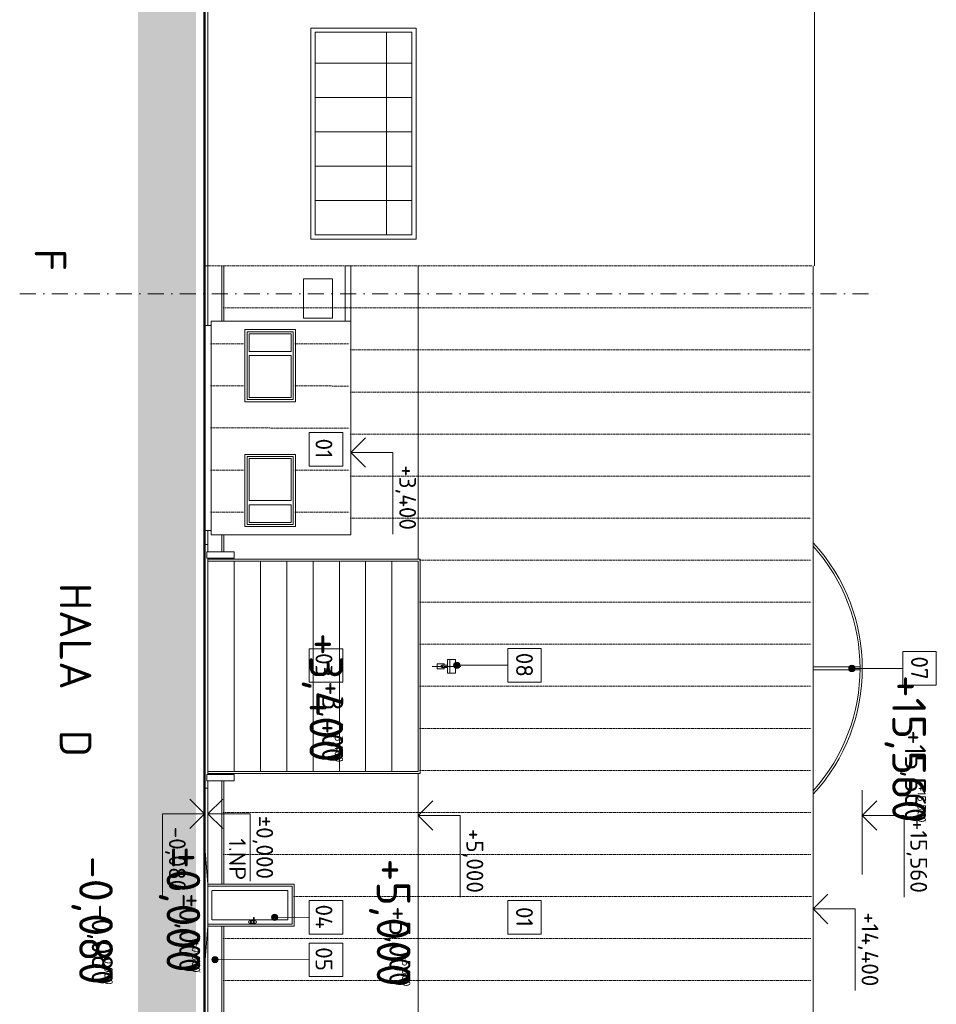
# Model space of a CAD drawing. Header units: millimetres. Extents: x -725694 to 4766210, y -2984614 to 2187451.
# Tile 29 of 256: x -29905 to -8097, y 64302 to 87720. Entities that reach past the tile are written whole.
import ezdxf
from ezdxf.enums import TextEntityAlignment as Align

# ---------------------------------------------------------------- set-up
doc = ezdxf.new("R2010")
doc.units = ezdxf.units.MM
for name, pattern in [('CENTERX2', [101.6, 63.5, -12.7, 12.7, -12.7]), ('DASHDOT', [25.4, 12.7, -6.35, 0, -6.35]), ('DIVIDE', [31.75, 12.7, -6.35, 0, -6.35, 0, -6.35]), ('DOT', [6.35, 0, -6.35])]:
    doc.linetypes.add(name, pattern=pattern)
for name, color, linetype in [('0 @ 1', 7, 'Continuous'), ('0 @ 10', 7, 'Continuous'), ('0 @ 100', 7, 'Continuous'), ('0 @ 200', 7, 'Continuous'), ('0 @ 250 (1)', 7, 'Continuous'), ('0 @ 250 (2)', 7, 'Continuous'), ('0 @ 400', 7, 'Continuous')]:
    doc.layers.add(name, color=color, linetype=linetype)
for name, color, linetype, lineweight in [('A99_N_kce-pohl', 7, 'Continuous', 9), ('A99_N_koty-200-vysk', 7, 'Continuous', 9), ('A99_N_leg-text', 7, 'Continuous', 9), ('A99_N_osy', 7, 'CENTERX2', 9), ('A99_N_sraf', 7, 'Continuous', 0), ('A99_N_sraf @ 200', 7, 'Continuous', 0), ('A99_N_txt-popis-200', 7, 'Continuous', 5), ('A99_S_kce-pohl', 7, 'Continuous', 5), ('PBS - odstupy', 1, 'DIVIDE', 30)]:
    doc.layers.add(name, color=color, linetype=linetype, lineweight=lineweight)
doc.styles.add('A99_kota', font='isocpeur.ttf', dxfattribs={"height": 2})
doc.styles.add('ad_popis 100', font='isocpeur.ttf', dxfattribs={"height": 200})
doc.styles.add('ISOCPEUR_2', font='isocpeur.ttf', dxfattribs={"height": 2})

# ---------------------------------------------------------------- blocks, each defined once
blk = doc.blocks.new('*U113')
at = {"color": 0, "linetype": 'ByBlock', "lineweight": -2}
blk.add_line((-3, 0), (7, 0), dxfattribs=at)
for points in [[(0, 0), (0, 5), (0, 5), (9.7, 5)], [(-1.75, 1.75), (0, 0), (1.75, 1.75)]]:
    blk.add_lwpolyline(points, dxfattribs=at)
at = {"color": 0, "linetype": 'ByBlock', "lineweight": -2, "style": 'A99_kota'}
for tag, p in [('VYSKA', (9.2, 7.75)), ('POPIS', (9.2, 4.5))]:
    blk.add_attdef(tag, text='', height=2, dxfattribs=at).set_placement(p, align=Align.TOP_RIGHT)
blk = doc.blocks.new('*U6408')
at = {"layer": 'A99_N_koty-200-vysk', "lineweight": 5}
ref = blk.add_blockref('*U113', (-11025, 66570), dxfattribs=dict(at, xscale=200, yscale=200, zscale=200, rotation=270))
ref.add_attrib('VYSKA', '+14,400', dxfattribs={"layer": '0 @ 200', "color": 0, "linetype": 'ByBlock', "lineweight": -2, "height": 400, "rotation": 270, "style": 'A99_kota'}).set_placement((-9475, 64730), align=Align.TOP_RIGHT)
ref = blk.add_blockref('*U113', (-11025, 66570), dxfattribs=dict(at, xscale=200, yscale=200, zscale=200, rotation=270))
ref.add_attrib('VYSKA', '+14,400', dxfattribs={"layer": '0 @ 100', "color": 0, "linetype": 'ByBlock', "lineweight": -2, "height": 200, "rotation": 270, "style": 'A99_kota'}).set_placement((-9520, 49545), align=Align.TOP_RIGHT)
ref = blk.add_blockref('*U113', (-11025, 66570), dxfattribs=dict(at, xscale=200, yscale=200, zscale=200, rotation=270))
ref.add_attrib('VYSKA', '+14,400', dxfattribs={"layer": '0 @ 1', "color": 0, "linetype": 'ByBlock', "lineweight": -2, "height": 2, "rotation": 270, "style": 'A99_kota'}).set_placement((-9520, 49545), align=Align.TOP_RIGHT)
ref = blk.add_blockref('*U113', (-11025, 66570), dxfattribs=dict(at, xscale=200, yscale=200, zscale=200, rotation=270))
ref.add_attrib('VYSKA', '+14,400', dxfattribs={"layer": '0 @ 400', "color": 0, "linetype": 'ByBlock', "lineweight": -2, "height": 800, "rotation": 270, "style": 'A99_kota'}).set_placement((-9520, 49545), align=Align.TOP_RIGHT)
ref = blk.add_blockref('*U113', (-11025, 66570), dxfattribs=dict(at, xscale=200, yscale=200, zscale=200, rotation=270))
ref.add_attrib('VYSKA', '+14,400', dxfattribs={"layer": '0 @ 10', "color": 0, "linetype": 'ByBlock', "lineweight": -2, "height": 20, "rotation": 270, "style": 'A99_kota'}).set_placement((-9520, 49545), align=Align.TOP_RIGHT)
ref = blk.add_blockref('*U113', (-11025, 66570), dxfattribs=dict(at, xscale=200, yscale=200, zscale=200, rotation=270))
ref.add_attrib('VYSKA', '+14,400', dxfattribs={"layer": '0 @ 250 (1)', "color": 0, "linetype": 'ByBlock', "lineweight": -2, "height": 500, "rotation": 270, "style": 'A99_kota'}).set_placement((-9520, 49545), align=Align.TOP_RIGHT)
ref = blk.add_blockref('*U113', (-11025, 66570), dxfattribs=dict(at, xscale=200, yscale=200, zscale=200, rotation=270))
ref.add_attrib('VYSKA', '+14,400', dxfattribs={"layer": '0 @ 250 (2)', "color": 0, "linetype": 'ByBlock', "lineweight": -2, "height": 500, "rotation": 270, "style": 'A99_kota'}).set_placement((-9520, 49545), align=Align.TOP_RIGHT)
blk = doc.blocks.new('*U165')
at = {"color": 0, "linetype": 'ByBlock', "lineweight": -2}
blk.add_line((-3, 0), (7, 0), dxfattribs=at)
for points in [[(0, 0), (0, 5), (0, 5), (8.02, 5)], [(-1.75, 1.75), (0, 0), (1.75, 1.75)]]:
    blk.add_lwpolyline(points, dxfattribs=at)
at = {"color": 0, "linetype": 'ByBlock', "lineweight": -2, "style": 'A99_kota'}
for tag, p in [('VYSKA', (7.75, 7.75)), ('POPIS', (7.52, 4.5))]:
    blk.add_attdef(tag, text='', height=2, dxfattribs=at).set_placement(p, align=Align.TOP_RIGHT)
blk = doc.blocks.new('*U6409')
at = {"layer": 'A99_N_koty-200-vysk', "lineweight": 5}
ref = blk.add_blockref('*U165', (-25425, 68832), dxfattribs=dict(at, xscale=200, yscale=200, zscale=200, rotation=270))
ref.add_attrib('VYSKA', '±0,000', dxfattribs={"layer": '0 @ 400', "color": 0, "linetype": 'ByBlock', "lineweight": -2, "height": 800, "rotation": 270, "style": 'A99_kota'}).set_placement((-25610, 65057), align=Align.TOP_RIGHT)
ref.add_attrib('POPIS_001', '1.NP', (-24925, 68247), dxfattribs={"layer": '0', "color": 0, "linetype": 'ByBlock', "lineweight": -2, "height": 400, "rotation": 270, "style": 'A99_kota'})
ref = blk.add_blockref('*U165', (-25425, 68832), dxfattribs=dict(at, xscale=200, yscale=200, zscale=200, rotation=270))
ref.add_attrib('VYSKA', '±0,000', dxfattribs={"layer": '0 @ 250 (1)', "color": 0, "linetype": 'ByBlock', "lineweight": -2, "height": 500, "rotation": 270, "style": 'A99_kota'}).set_placement((-25610, 65057), align=Align.TOP_RIGHT)
ref.add_attrib('POPIS_001', '1.NP', (-24925, 68247), dxfattribs={"layer": '0', "color": 0, "linetype": 'ByBlock', "lineweight": -2, "height": 400, "rotation": 270, "style": 'A99_kota'})
ref = blk.add_blockref('*U165', (-25425, 68832), dxfattribs=dict(at, xscale=200, yscale=200, zscale=200, rotation=270))
ref.add_attrib('VYSKA', '±0,000', dxfattribs={"layer": '0 @ 250 (2)', "color": 0, "linetype": 'ByBlock', "lineweight": -2, "height": 500, "rotation": 270, "style": 'A99_kota'}).set_placement((-25610, 65057), align=Align.TOP_RIGHT)
ref.add_attrib('POPIS_001', '1.NP', (-24925, 68247), dxfattribs={"layer": '0', "color": 0, "linetype": 'ByBlock', "lineweight": -2, "height": 400, "rotation": 270, "style": 'A99_kota'})
ref = blk.add_blockref('*U165', (-25425, 68832), dxfattribs=dict(at, xscale=200, yscale=200, zscale=200, rotation=270))
ref.add_attrib('VYSKA', '±0,000', dxfattribs={"layer": '0 @ 100', "color": 0, "linetype": 'ByBlock', "lineweight": -2, "height": 200, "rotation": 270, "style": 'A99_kota'}).set_placement((-25610, 65057), align=Align.TOP_RIGHT)
ref.add_attrib('POPIS_001', '1.NP', (-24925, 68247), dxfattribs={"layer": '0', "color": 0, "linetype": 'ByBlock', "lineweight": -2, "height": 400, "rotation": 270, "style": 'A99_kota'})
ref = blk.add_blockref('*U165', (-25425, 68832), dxfattribs=dict(at, xscale=200, yscale=200, zscale=200, rotation=270))
ref.add_attrib('VYSKA', '±0,000', dxfattribs={"layer": '0 @ 10', "color": 0, "linetype": 'ByBlock', "lineweight": -2, "height": 20, "rotation": 270, "style": 'A99_kota'}).set_placement((-25610, 65057), align=Align.TOP_RIGHT)
ref.add_attrib('POPIS_001', '1.NP', (-24925, 68247), dxfattribs={"layer": '0', "color": 0, "linetype": 'ByBlock', "lineweight": -2, "height": 400, "rotation": 270, "style": 'A99_kota'})
ref = blk.add_blockref('*U165', (-25425, 68832), dxfattribs=dict(at, xscale=200, yscale=200, zscale=200, rotation=270))
ref.add_attrib('VYSKA', '±0,000', dxfattribs={"layer": '0 @ 1', "color": 0, "linetype": 'ByBlock', "lineweight": -2, "height": 2, "rotation": 270, "style": 'A99_kota'}).set_placement((-25610, 65057), align=Align.TOP_RIGHT)
ref.add_attrib('POPIS_001', '1.NP', (-24925, 68247), dxfattribs={"layer": '0', "color": 0, "linetype": 'ByBlock', "lineweight": -2, "height": 400, "rotation": 270, "style": 'A99_kota'})
ref = blk.add_blockref('*U165', (-25425, 68832), dxfattribs=dict(at, xscale=200, yscale=200, zscale=200, rotation=270))
ref.add_attrib('VYSKA', '±0,000', dxfattribs={"layer": '0 @ 200', "color": 0, "linetype": 'ByBlock', "lineweight": -2, "height": 400, "rotation": 270, "style": 'A99_kota'}).set_placement((-23875, 67282), align=Align.TOP_RIGHT)
ref.add_attrib('POPIS_001', '1.NP', (-24925, 68247), dxfattribs={"layer": '0', "color": 0, "linetype": 'ByBlock', "lineweight": -2, "height": 400, "rotation": 270, "style": 'A99_kota'})
blk = doc.blocks.new('*U6412')
at = {"layer": 'A99_N_koty-200-vysk', "lineweight": 5}
ref = blk.add_blockref('*U113', (-20425, 68792), dxfattribs=dict(at, xscale=200, yscale=200, zscale=200, rotation=270))
ref.add_attrib('VYSKA', '+5,000', dxfattribs={"layer": '0 @ 400', "color": 0, "linetype": 'ByBlock', "lineweight": -2, "height": 800, "rotation": 270, "style": 'A99_kota'}).set_placement((-20610, 64727), align=Align.TOP_RIGHT)
ref = blk.add_blockref('*U113', (-20425, 68792), dxfattribs=dict(at, xscale=200, yscale=200, zscale=200, rotation=270))
ref.add_attrib('VYSKA', '+5,000', dxfattribs={"layer": '0 @ 250 (1)', "color": 0, "linetype": 'ByBlock', "lineweight": -2, "height": 500, "rotation": 270, "style": 'A99_kota'}).set_placement((-20610, 64727), align=Align.TOP_RIGHT)
ref = blk.add_blockref('*U113', (-20425, 68792), dxfattribs=dict(at, xscale=200, yscale=200, zscale=200, rotation=270))
ref.add_attrib('VYSKA', '+5,000', dxfattribs={"layer": '0 @ 250 (2)', "color": 0, "linetype": 'ByBlock', "lineweight": -2, "height": 500, "rotation": 270, "style": 'A99_kota'}).set_placement((-20610, 64727), align=Align.TOP_RIGHT)
ref = blk.add_blockref('*U113', (-20425, 68792), dxfattribs=dict(at, xscale=200, yscale=200, zscale=200, rotation=270))
ref.add_attrib('VYSKA', '+5,000', dxfattribs={"layer": '0 @ 100', "color": 0, "linetype": 'ByBlock', "lineweight": -2, "height": 200, "rotation": 270, "style": 'A99_kota'}).set_placement((-20610, 64727), align=Align.TOP_RIGHT)
ref = blk.add_blockref('*U113', (-20425, 68792), dxfattribs=dict(at, xscale=200, yscale=200, zscale=200, rotation=270))
ref.add_attrib('VYSKA', '+5,000', dxfattribs={"layer": '0 @ 10', "color": 0, "linetype": 'ByBlock', "lineweight": -2, "height": 20, "rotation": 270, "style": 'A99_kota'}).set_placement((-20610, 64727), align=Align.TOP_RIGHT)
ref = blk.add_blockref('*U113', (-20425, 68792), dxfattribs=dict(at, xscale=200, yscale=200, zscale=200, rotation=270))
ref.add_attrib('VYSKA', '+5,000', dxfattribs={"layer": '0 @ 1', "color": 0, "linetype": 'ByBlock', "lineweight": -2, "height": 2, "rotation": 270, "style": 'A99_kota'}).set_placement((-20610, 64727), align=Align.TOP_RIGHT)
ref = blk.add_blockref('*U113', (-20425, 68792), dxfattribs=dict(at, xscale=200, yscale=200, zscale=200, rotation=270))
ref.add_attrib('VYSKA', '+5,000', dxfattribs={"layer": '0 @ 200', "color": 0, "linetype": 'ByBlock', "lineweight": -2, "height": 400, "rotation": 270, "style": 'A99_kota'}).set_placement((-18875, 66952), align=Align.TOP_RIGHT)
blk = doc.blocks.new('*U124')
at = {"color": 0, "linetype": 'ByBlock', "lineweight": -2}
blk.add_line((-3, 0), (7, 0), dxfattribs=at)
for points in [[(0, 0), (0, 5), (0, 5), (9.7, 5)], [(-1.75, 1.75), (0, 0), (1.75, 1.75)]]:
    blk.add_lwpolyline(points, dxfattribs=at)
at = {"color": 0, "linetype": 'ByBlock', "lineweight": -2, "style": 'A99_kota'}
for tag, p in [('VYSKA', (9.2, 7.75)), ('POPIS', (9.2, 4.5))]:
    blk.add_attdef(tag, text='', height=2, dxfattribs=at).set_placement(p, align=Align.TOP_RIGHT)
blk = doc.blocks.new('*U6413')
at = {"layer": 'A99_N_koty-200-vysk', "lineweight": 5}
ref = blk.add_blockref('*U124', (-9865, 68791.890493), dxfattribs=dict(at, xscale=200, yscale=200, zscale=200, rotation=270))
ref.add_attrib('VYSKA', '+15,560', dxfattribs={"layer": '0 @ 400', "color": 0, "linetype": 'ByBlock', "lineweight": -2, "height": 800, "rotation": 270, "style": 'A99_kota'}).set_placement((-8345, 68626.890493), align=Align.TOP_RIGHT)
ref = blk.add_blockref('*U124', (-9865, 68791.890493), dxfattribs=dict(at, xscale=200, yscale=200, zscale=200, rotation=270))
ref.add_attrib('VYSKA', '+15,560', dxfattribs={"layer": '0 @ 250 (1)', "color": 0, "linetype": 'ByBlock', "lineweight": -2, "height": 500, "rotation": 270, "style": 'A99_kota'}).set_placement((-8345, 68626.890493), align=Align.TOP_RIGHT)
ref = blk.add_blockref('*U124', (-9865, 68791.890493), dxfattribs=dict(at, xscale=200, yscale=200, zscale=200, rotation=270))
ref.add_attrib('VYSKA', '+15,560', dxfattribs={"layer": '0 @ 250 (2)', "color": 0, "linetype": 'ByBlock', "lineweight": -2, "height": 500, "rotation": 270, "style": 'A99_kota'}).set_placement((-8345, 68626.890493), align=Align.TOP_RIGHT)
ref = blk.add_blockref('*U124', (-9865, 68791.890493), dxfattribs=dict(at, xscale=200, yscale=200, zscale=200, rotation=270))
ref.add_attrib('VYSKA', '+15,560', dxfattribs={"layer": '0 @ 100', "color": 0, "linetype": 'ByBlock', "lineweight": -2, "height": 200, "rotation": 270, "style": 'A99_kota'}).set_placement((-8345, 68626.890493), align=Align.TOP_RIGHT)
ref = blk.add_blockref('*U124', (-9865, 68791.890493), dxfattribs=dict(at, xscale=200, yscale=200, zscale=200, rotation=270))
ref.add_attrib('VYSKA', '+15,560', dxfattribs={"layer": '0 @ 200', "color": 0, "linetype": 'ByBlock', "lineweight": -2, "height": 400, "rotation": 270, "style": 'A99_kota'}).set_placement((-8315, 66951.890493), align=Align.TOP_RIGHT)
ref = blk.add_blockref('*U124', (-9865, 68791.890493), dxfattribs=dict(at, xscale=200, yscale=200, zscale=200, rotation=270))
ref.add_attrib('VYSKA', '+15,560', dxfattribs={"layer": '0 @ 1', "color": 0, "linetype": 'ByBlock', "lineweight": -2, "height": 2, "rotation": 270, "style": 'A99_kota'}).set_placement((-8345, 68626.890493), align=Align.TOP_RIGHT)
ref = blk.add_blockref('*U124', (-9865, 68791.890493), dxfattribs=dict(at, xscale=200, yscale=200, zscale=200, rotation=270))
ref.add_attrib('VYSKA', '+15,560', dxfattribs={"layer": '0 @ 10', "color": 0, "linetype": 'ByBlock', "lineweight": -2, "height": 20, "rotation": 270, "style": 'A99_kota'}).set_placement((-8345, 68626.890493), align=Align.TOP_RIGHT)
blk = doc.blocks.new('*U120')
at = {"color": 0, "linetype": 'ByBlock', "lineweight": -2}
blk.add_line((-3, 0), (7, 0), dxfattribs=at)
for points in [[(-1.75, -1.75), (0, 0), (1.75, -1.75)], [(0, 0), (0, -5), (0, -5), (9.7, -5)]]:
    blk.add_lwpolyline(points, dxfattribs=at)
at = {"color": 0, "linetype": 'ByBlock', "lineweight": -2, "style": 'A99_kota'}
for tag, p in [('VYSKA', (9.2, -2.25)), ('POPIS', (9.2, -5.5))]:
    blk.add_attdef(tag, text='', height=2, dxfattribs=at).set_placement(p, align=Align.TOP_RIGHT)
blk = doc.blocks.new('*U6427')
at = {"layer": 'A99_N_koty-200-vysk', "lineweight": 5}
ref = blk.add_blockref('*U120', (-25505, 68832), dxfattribs=dict(at, xscale=200, yscale=200, zscale=200, rotation=270))
ref.add_attrib('VYSKA', '-0,080', dxfattribs={"layer": '0 @ 400', "color": 0, "linetype": 'ByBlock', "lineweight": -2, "height": 800, "rotation": 270, "style": 'A99_kota'}).set_placement((-27690, 64767), align=Align.TOP_RIGHT)
ref = blk.add_blockref('*U120', (-25505, 68832), dxfattribs=dict(at, xscale=200, yscale=200, zscale=200, rotation=270))
ref.add_attrib('VYSKA', '-0,080', dxfattribs={"layer": '0 @ 250 (1)', "color": 0, "linetype": 'ByBlock', "lineweight": -2, "height": 500, "rotation": 270, "style": 'A99_kota'}).set_placement((-27690, 64767), align=Align.TOP_RIGHT)
ref = blk.add_blockref('*U120', (-25505, 68832), dxfattribs=dict(at, xscale=200, yscale=200, zscale=200, rotation=270))
ref.add_attrib('VYSKA', '-0,080', dxfattribs={"layer": '0 @ 250 (2)', "color": 0, "linetype": 'ByBlock', "lineweight": -2, "height": 500, "rotation": 270, "style": 'A99_kota'}).set_placement((-27690, 64767), align=Align.TOP_RIGHT)
ref = blk.add_blockref('*U120', (-25505, 68832), dxfattribs=dict(at, xscale=200, yscale=200, zscale=200, rotation=270))
ref.add_attrib('VYSKA', '-0,080', dxfattribs={"layer": '0 @ 100', "color": 0, "linetype": 'ByBlock', "lineweight": -2, "height": 200, "rotation": 270, "style": 'A99_kota'}).set_placement((-27690, 64767), align=Align.TOP_RIGHT)
ref = blk.add_blockref('*U120', (-25505, 68832), dxfattribs=dict(at, xscale=200, yscale=200, zscale=200, rotation=270))
ref.add_attrib('VYSKA', '-0,080', dxfattribs={"layer": '0 @ 10', "color": 0, "linetype": 'ByBlock', "lineweight": -2, "height": 20, "rotation": 270, "style": 'A99_kota'}).set_placement((-27690, 64767), align=Align.TOP_RIGHT)
ref = blk.add_blockref('*U120', (-25505, 68832), dxfattribs=dict(at, xscale=200, yscale=200, zscale=200, rotation=270))
ref.add_attrib('VYSKA', '-0,080', dxfattribs={"layer": '0 @ 1', "color": 0, "linetype": 'ByBlock', "lineweight": -2, "height": 2, "rotation": 270, "style": 'A99_kota'}).set_placement((-27690, 64767), align=Align.TOP_RIGHT)
ref = blk.add_blockref('*U120', (-25505, 68832), dxfattribs=dict(at, xscale=200, yscale=200, zscale=200, rotation=270))
ref.add_attrib('VYSKA', '-0,080', dxfattribs={"layer": '0 @ 200', "color": 0, "linetype": 'ByBlock', "lineweight": -2, "height": 400, "rotation": 270, "style": 'A99_kota'}).set_placement((-25955, 66992), align=Align.TOP_RIGHT)
blk = doc.blocks.new('*U6466')
at = {"layer": 'A99_N_koty-200-vysk', "lineweight": 5}
ref = blk.add_blockref('*U113', (-22025, 77425), dxfattribs=dict(at, xscale=200, yscale=200, zscale=200, rotation=270))
ref.add_attrib('VYSKA', '+3,400', dxfattribs={"layer": '0 @ 400', "color": 0, "linetype": 'ByBlock', "lineweight": -2, "height": 800, "rotation": 270, "style": 'A99_kota'}).set_placement((-22210, 70060), align=Align.TOP_RIGHT)
ref = blk.add_blockref('*U113', (-22025, 77425), dxfattribs=dict(at, xscale=200, yscale=200, zscale=200, rotation=270))
ref.add_attrib('VYSKA', '+3,400', dxfattribs={"layer": '0 @ 250 (1)', "color": 0, "linetype": 'ByBlock', "lineweight": -2, "height": 500, "rotation": 270, "style": 'A99_kota'}).set_placement((-22210, 70060), align=Align.TOP_RIGHT)
ref = blk.add_blockref('*U113', (-22025, 77425), dxfattribs=dict(at, xscale=200, yscale=200, zscale=200, rotation=270))
ref.add_attrib('VYSKA', '+3,400', dxfattribs={"layer": '0 @ 250 (2)', "color": 0, "linetype": 'ByBlock', "lineweight": -2, "height": 500, "rotation": 270, "style": 'A99_kota'}).set_placement((-22210, 70060), align=Align.TOP_RIGHT)
ref = blk.add_blockref('*U113', (-22025, 77425), dxfattribs=dict(at, xscale=200, yscale=200, zscale=200, rotation=270))
ref.add_attrib('VYSKA', '+3,400', dxfattribs={"layer": '0 @ 100', "color": 0, "linetype": 'ByBlock', "lineweight": -2, "height": 200, "rotation": 270, "style": 'A99_kota'}).set_placement((-22210, 70060), align=Align.TOP_RIGHT)
ref = blk.add_blockref('*U113', (-22025, 77425), dxfattribs=dict(at, xscale=200, yscale=200, zscale=200, rotation=270))
ref.add_attrib('VYSKA', '+3,400', dxfattribs={"layer": '0 @ 10', "color": 0, "linetype": 'ByBlock', "lineweight": -2, "height": 20, "rotation": 270, "style": 'A99_kota'}).set_placement((-22210, 70060), align=Align.TOP_RIGHT)
ref = blk.add_blockref('*U113', (-22025, 77425), dxfattribs=dict(at, xscale=200, yscale=200, zscale=200, rotation=270))
ref.add_attrib('VYSKA', '+3,400', dxfattribs={"layer": '0 @ 1', "color": 0, "linetype": 'ByBlock', "lineweight": -2, "height": 2, "rotation": 270, "style": 'A99_kota'}).set_placement((-22210, 70060), align=Align.TOP_RIGHT)
ref = blk.add_blockref('*U113', (-22025, 77425), dxfattribs=dict(at, xscale=200, yscale=200, zscale=200, rotation=270))
ref.add_attrib('VYSKA', '+3,400', dxfattribs={"layer": '0 @ 200', "color": 0, "linetype": 'ByBlock', "lineweight": -2, "height": 400, "rotation": 270, "style": 'A99_kota'}).set_placement((-20475, 75585), align=Align.TOP_RIGHT)

msp = doc.modelspace()

# ---------------------------------------------------------------- hatches: boundary and pattern name
at = {"layer": 'A99_N_leg-text', "lineweight": 5}
h = msp.add_hatch(color=256, dxfattribs=at)
h.dxf.hatch_style = 1
edge = h.paths.add_edge_path()
edge.add_arc((-19505.2, 72365), 75, 0, 360)
at = {"layer": 'A99_N_leg-text', "lineweight": 9}
h = msp.add_hatch(color=256, dxfattribs=at)
h.dxf.hatch_style = 1
edge = h.paths.add_edge_path()
edge.add_arc((-10107.2, 72290), 75, 0, 360)
at = {"layer": 'A99_N_leg-text', "lineweight": 5}
h = msp.add_hatch(color=256, dxfattribs=at)
h.dxf.hatch_style = 1
edge = h.paths.add_edge_path()
edge.add_arc((-23840, 66371.8), 75, 0, 360)
h = msp.add_hatch(color=256, dxfattribs=at)
h.dxf.hatch_style = 1
edge = h.paths.add_edge_path()
edge.add_arc((-25260, 65365.4), 75, 0, 360)
at = {"layer": 'A99_N_sraf @ 200', "linetype": 'Continuous', "lineweight": 0}
h = msp.add_hatch(color=252, dxfattribs=at)
h.dxf.hatch_style = 1
h.paths.add_polyline_path([(-25710, 111540), (-27092.5, 111540), (-27092.5, -5780), (-25710, -5780)])

# ---------------------------------------------------------------- linework, layer by layer
at = {"layer": 'A99_N_kce-pohl', "color": 252, "lineweight": 50}
msp.add_line((-25505, -5755), (-25505, 106580), dxfattribs=at)
at = {"layer": 'A99_N_kce-pohl', "color": 1, "linetype": 'Continuous', "lineweight": 9}
for p, q in [((-25095, 81865), (-25095, 80550)), ((-25045, 81865), (-25045, 80550)), ((-25095, 75470), (-25095, 75065)), ((-25045, 75470), (-25045, 75065)), ((-25095, 69615), (-25095, 67160)), ((-25045, 69615), (-25045, 67160)), ((-25095, 66160), (-25095, 57110)), ((-25045, 66160), (-25045, 57110))]:
    msp.add_line(p, q, dxfattribs=at)
at = {"layer": 'A99_N_kce-pohl', "color": 1, "linetype": 'Continuous', "lineweight": 13}
msp.add_line((-11025, 44880), (-11025, 81865), dxfattribs=at)
at = {"layer": 'A99_N_kce-pohl', "color": 1, "linetype": 'Continuous', "lineweight": 5}
for p, q in [((-25095, 74915), (-25095, 74890)), ((-25095, 74915), (-25095, 74890)), ((-25095, 69790), (-25095, 69765)), ((-25095, 69765), (-25095, 69790)), ((-23375, 67160), (-25425, 67160)), ((-23425, 67110), (-25425, 67110)), ((-25330, 66310), (-25330, 67010)), ((-23525, 67010), (-25325, 67010)), ((-23525, 66310), (-23525, 67010)), ((-23425, 66210), (-23425, 67110)), ((-23375, 66160), (-23375, 67160)), ((-24345.4, 66310), (-25325, 66310)), ((-24345.4, 66285.9), (-24434.8, 66285.9)), ((-24345.4, 66230.3), (-24345.4, 66356.8)), ((-24325, 66230.3), (-24325, 66356.8)), ((-23525, 66310), (-24325, 66310)), ((-24298.5, 66285.9), (-24325, 66285.9)), ((-23425, 66210), (-25425, 66210)), ((-23375, 66160), (-25425, 66160)), ((-24345.4, 66235), (-24434.8, 66235)), ((-24415.5, 66254.2), (-24415.5, 66268.7)), ((-24415.5, 66268.7), (-24399.1, 66264.2)), ((-24415.5, 66254.2), (-24399.1, 66258.4)), ((-24298.5, 66235), (-24325, 66235))]:
    msp.add_line(p, q, dxfattribs=at)
at = {"layer": 'A99_N_kce-pohl', "color": 1, "lineweight": 9}
for points in [[(-22025, 80550), (-22160, 80550), (-22160, 81865), (-22025, 81865)], [(-23345, 80350), (-23345, 78635), (-24545, 78635), (-24545, 80350)], [(-23345, 75665), (-23345, 77380), (-24545, 77380), (-24545, 75665)]]:
    msp.add_lwpolyline(points, close=True, dxfattribs=at)
for points in [[(-20425, 74890), (-20425, 81865)], [(-25505, 80450), (-25350, 80450)], [(-25350, 80550), (-25350, 75470)], [(-25350, 80550), (-22025, 80550)], [(-22025, 80550), (-22025, 75470)], [(-25505, 75570), (-25350, 75570)], [(-25350, 75470), (-22025, 75470)], [(-20425, 56935), (-20425, 69790)]]:
    msp.add_lwpolyline(points, dxfattribs=at)
at = {"layer": 'A99_N_kce-pohl', "linetype": 'Continuous'}
for points in [[(-25425.2, 75065), (-25425.2, 75240), (-25505, 75240)], [(-25425.2, 74840), (-25425.2, 74915)], [(-25425.2, 69840), (-25425.2, 69765)], [(-25425, 69840), (-25425, 69765)], [(-25425.2, 69615), (-25425.2, 69440), (-25505, 69440)], [(-25425, 69615), (-25425, 68070)]]:
    msp.add_lwpolyline(points, dxfattribs=at)
at = {"layer": 'A99_N_kce-pohl', "color": 1, "linetype": 'Continuous', "lineweight": 5}
for points in [[(-24800.2, 75065), (-25455.2, 75065), (-25455.2, 74915), (-24800.2, 74915)], [(-25425, 74840), (-20425, 74840), (-20425, 69840), (-25425, 69840)], [(-19535.2, 72500), (-19535.2, 72180), (-19730, 72180), (-19730, 72500)], [(-24800.2, 69615), (-25455.2, 69615), (-25455.2, 69765), (-24800.2, 69765)]]:
    msp.add_lwpolyline(points, close=True, dxfattribs=at)
at = {"layer": 'A99_N_kce-pohl', "color": 1, "linetype": 'Continuous', "lineweight": 9}
msp.add_lwpolyline([(-25425, 74890), (-20375, 74890), (-20375, 69790), (-25425, 69790)], close=True, dxfattribs=at)
at = {"layer": 'A99_N_kce-pohl', "color": 1, "linetype": 'Continuous', "lineweight": 5}
for points in [[(-24800, 74840), (-24800, 74840), (-24800, 69840)], [(-24175, 74840), (-24175, 74840), (-24175, 69840)], [(-23550, 74840), (-23550, 74840), (-23550, 69840)], [(-22925, 74840), (-22925, 74840), (-22925, 69840)], [(-22300, 74840), (-22300, 74840), (-22300, 69840)], [(-21675, 74840), (-21675, 74840), (-21675, 69840)], [(-21050, 74840), (-21050, 74840), (-21050, 69840)], [(-19805, 72312.5), (-19805, 72277.5), (-19970, 72277.5), (-19970, 72402.5), (-19805, 72402.5), (-19805, 72367.5)], [(-19860.2, 72367.5), (-19730, 72367.5)], [(-19670, 72500), (-19670, 72180)], [(-20090, 72340), (-19832.5, 72340)], [(-19860.2, 72312.5), (-19730, 72312.5)], [(-19805, 72340), (-19410.2, 72340)], [(-25425, 67160), (-25425, 66160)]]:
    msp.add_lwpolyline(points, dxfattribs=at)
at = {"layer": 'A99_N_kce-pohl', "color": 1, "linetype": 'Continuous', "lineweight": 0}
for points in [[(-9915, 72325), (-11025, 72325)], [(-9915, 72255), (-11025, 72255)]]:
    msp.add_lwpolyline(points, dxfattribs=at)
at = {"layer": 'A99_N_kce-pohl', "color": 1, "linetype": 'Continuous', "lineweight": 5}
msp.add_circle((-19860, 72340), 27.5, dxfattribs=at)
at = {"layer": 'A99_N_kce-pohl', "color": 1, "linetype": 'Continuous', "lineweight": 0}
for centre, radius, start, end in [((-14267.5, 72290), 4410, 317.32926, 42.67074), ((-14267.4, 72290), 4354.9, 318.11967, 41.88033)]:
    msp.add_arc(centre, radius, start, end, dxfattribs=at)
at = {"layer": 'A99_N_kce-pohl', "color": 1, "linetype": 'Continuous', "lineweight": 5}
for centre, radius, start, end in [((-24434.8, 66260.5), 25.5, 90, 270), ((-24335.2, 66356.8), 10.2, 0, 180), ((-24298.5, 66260.5), 25.5, 270, 90), ((-24393.8, 66261.3), 6.03, 208.73268, 151.26732), ((-24335.2, 66230.3), 10.2, 180, 0)]:
    msp.add_arc(centre, radius, start, end, dxfattribs=at)
at = {"layer": 'A99_N_leg-text', "lineweight": 9}
for points in [[(-22217.5, 77902.5), (-23017.5, 77902.5), (-23017.5, 77102.5), (-22217.5, 77102.5)], [(-22217.5, 72760), (-23017.5, 72760), (-23017.5, 71960), (-22217.5, 71960)], [(-22217.5, 66770), (-23017.5, 66770), (-23017.5, 65970), (-22217.5, 65970)], [(-17495, 66770), (-18295, 66770), (-18295, 65970), (-17495, 65970)], [(-22217.5, 65760), (-23017.5, 65760), (-23017.5, 64960), (-22217.5, 64960)]]:
    msp.add_lwpolyline(points, close=True, dxfattribs=at)
for points in [[(-18295, 72365), (-19572.5, 72365)], [(-8897, 72290), (-10105, 72290)]]:
    msp.add_lwpolyline(points, dxfattribs=at)
at = {"layer": 'A99_N_leg-text', "lineweight": 5}
for points in [[(-23017.5, 66370), (-23840, 66371.8)], [(-23017.5, 65360), (-25260, 65365.4)]]:
    msp.add_lwpolyline(points, dxfattribs=at)
for centre in [(-19505.2, 72365), (-23840, 66371.8), (-25260, 65365.4)]:
    msp.add_circle(centre, 75, dxfattribs=at)
at = {"layer": 'A99_N_leg-text', "lineweight": 9}
msp.add_circle((-10107.2, 72290), 75, dxfattribs=at)
at = {"layer": 'A99_N_osy', "color": 5, "linetype": 'DASHDOT', "lineweight": 9, "ltscale": 30}
msp.add_lwpolyline([(-29905, 81200), (-9440, 81200)], dxfattribs=at)
at = {"layer": 'A99_N_sraf', "linetype": 'DOT', "lineweight": 5, "ltscale": 7}
for points in [[(-25505, 81865), (-10995, 81865)], [(-25045, 80865), (-11025, 80865)], [(-25350.3, 80010), (-24545, 80009.4)], [(-23345, 80008.5), (-22025, 80007.5)], [(-22025, 79865), (-11025, 79865)], [(-25350, 79010), (-24545, 79009.4)], [(-23345, 79008.5), (-22024.7, 79007.5)], [(-22025, 78865), (-11025, 78865)], [(-25350, 78010), (-22024.7, 78007.5)], [(-22025, 77865), (-11025, 77865)], [(-25350, 77005), (-24545, 77005.6)], [(-23345, 77006.5), (-22024.7, 77007.5)], [(-22025, 76865), (-11025, 76865)], [(-25350.3, 76005), (-24545, 76005.6)], [(-23345, 76006.5), (-22025, 76007.5)], [(-22025, 75865), (-11025, 75865)], [(-20375, 74865), (-11025, 74865)], [(-20375, 73865), (-11025, 73865)], [(-20375, 72865), (-11025, 72865)], [(-20375, 71865), (-11025, 71865)], [(-20375, 70865), (-11025, 70865)], [(-20375, 69865), (-11025, 69865)], [(-25045, 68865), (-11025, 68865)], [(-25045, 67865), (-11025, 67865)], [(-23375, 66865), (-11025, 66865)], [(-25045, 65865), (-11025, 65865)], [(-25045, 64865), (-11025, 64865)]]:
    msp.add_lwpolyline(points, dxfattribs=at)
at = {"layer": 'A99_S_kce-pohl', "lineweight": 5}
for p, q in [((-20475, 87520), (-22975, 87520)), ((-22975, 82500), (-22975, 87520)), ((-20575, 87420), (-22875, 87420)), ((-22875, 82600), (-22875, 87420)), ((-21175, 82600), (-21175, 87420)), ((-20575, 82600), (-20575, 87420)), ((-20475, 82500), (-20475, 87520)), ((-20575, 86683.3), (-22875, 86683.3)), ((-20575, 85866.7), (-22875, 85866.7)), ((-20575, 85050), (-22875, 85050)), ((-20575, 84233.3), (-22875, 84233.3)), ((-20575, 83416.7), (-22875, 83416.7)), ((-20475, 82500), (-22975, 82500)), ((-20575, 82600), (-22875, 82600))]:
    msp.add_line(p, q, dxfattribs=at)
at = {"layer": 'A99_S_kce-pohl', "lineweight": 9}
for p, q in [((-25045, 74915), (-25045, 74890)), ((-25045, 74915), (-25045, 74890)), ((-25045, 69790), (-25045, 69765)), ((-25045, 69765), (-25045, 69790))]:
    msp.add_line(p, q, dxfattribs=at)
at = {"layer": 'A99_S_kce-pohl'}
for p, q in [((-25425, 67160), (-25505, 68150)), ((-25425, 66160), (-25505, 65160))]:
    msp.add_line(p, q, dxfattribs=at)
for points in [[(-25425, 80450), (-25425, 100450)], [(-25425, 75065), (-25425, 75570)], [(-25425, 69765), (-25425, 74915)], [(-25425, 57110), (-25425, 69615)]]:
    msp.add_lwpolyline(points, dxfattribs=at)
at = {"layer": 'A99_S_kce-pohl', "lineweight": 5, "ltscale": 2}
msp.add_lwpolyline([(-10995, 81865), (-10995, 100450)], dxfattribs=at)
for points in [[(-22465.7, 81558.5), (-22465.7, 80622.5), (-23150.2, 80622.5), (-23150.2, 81558.5)], [(-23395, 80300), (-23395, 78685), (-24495, 78685), (-24495, 80300)], [(-23445, 80250), (-23445, 79830), (-24445, 79830), (-24445, 80250)], [(-23445, 79730), (-23445, 78735), (-24445, 78735), (-24445, 79730)], [(-23395, 75715), (-23395, 77330), (-24495, 77330), (-24495, 75715)], [(-23445, 76285), (-23445, 77280), (-24445, 77280), (-24445, 76285)], [(-23445, 75765), (-23445, 76185), (-24445, 76185), (-24445, 75765)]]:
    msp.add_lwpolyline(points, close=True, dxfattribs=at)

# ---------------------------------------------------------------- block references
at = {"layer": 'PBS - odstupy', "color": 4, "linetype": 'Continuous', "lineweight": 0}
for name in ['*U6466', '*U6413', '*U6427', '*U6409', '*U6412', '*U6408']:
    msp.add_blockref(name, (0, 0), dxfattribs=at)

# ---------------------------------------------------------------- texts
at = {"layer": 'A99_N_leg-text', "lineweight": 9, "char_height": 400, "width": 717.083, "attachment_point": 2, "rotation": 270, "line_spacing_factor": 1.149209, "style": 'ISOCPEUR_2'}
for s, insert in [('{\\fISOCPEUR|b1|i0|c238|p34;01}', (-22465.7, 77520)), ('{\\fISOCPEUR|b1|i0|c238|p34;03}', (-22465.7, 72377.5)), ('{\\fISOCPEUR|b1|i0|c238|p34;04}', (-22465.7, 66387.5)), ('{\\fISOCPEUR|b1|i0|c238|p34;05}', (-22465.7, 65377.5))]:
    msp.add_mtext(s, dxfattribs=dict(at, insert=insert))
at = {"layer": 'A99_N_leg-text', "lineweight": 9, "insert": (-17695, 72375), "char_height": 400, "width": 402.994, "attachment_point": 2, "rotation": 270, "line_spacing_factor": 1.149209, "style": 'ISOCPEUR_2', "bg_fill": 3, "box_fill_scale": 1, "bg_fill_color": 256, "bg_fill_transparency": 0}
msp.add_mtext('\\A1;{\\fISOCPEUR|b1|i0|c238|p34;08}', dxfattribs=at)
at = {"layer": 'A99_N_txt-popis-200', "lineweight": 9, "ltscale": 5, "style": 'ad_popis 100'}
msp.add_text('HALA  D', height=750, rotation=270, dxfattribs=at).set_placement((-28950, 74325))
at = {"layer": 'A99_N_txt-popis-200', "color": 5, "lineweight": 0, "insert": (-28800, 82275), "char_height": 750, "attachment_point": 1, "rotation": 270, "style": 'ad_popis 100'}
msp.add_mtext_dynamic_manual_height_columns('F', width=832.5, gutter_width=1000, heights=[0], dxfattribs=at)

# ---------------------------------------------------------------- next in the draw order: linework, layer by layer
at = {"layer": 'A99_N_leg-text', "lineweight": 9}
msp.add_lwpolyline([(-17495, 72765), (-18295, 72765), (-18295, 71965), (-17495, 71965)], close=True, dxfattribs=at)

# ---------------------------------------------------------------- next in the draw order: texts
at = {"layer": 'A99_N_leg-text', "lineweight": 9, "char_height": 400, "width": 402.994, "attachment_point": 2, "rotation": 270, "line_spacing_factor": 1.149209, "style": 'ISOCPEUR_2', "bg_fill": 3, "box_fill_scale": 1, "bg_fill_color": 256, "bg_fill_transparency": 0}
for s, insert in [('\\A1;{\\fISOCPEUR|b1|i0|c238|p34;07}', (-8297, 72300)), ('\\A1;{\\fISOCPEUR|b1|i0|c238|p34;01}', (-17695, 66380))]:
    msp.add_mtext(s, dxfattribs=dict(at, insert=insert))

# ---------------------------------------------------------------- next in the draw order: linework, layer by layer
at = {"layer": 'A99_N_leg-text', "lineweight": 9}
msp.add_lwpolyline([(-8097, 72690), (-8897, 72690), (-8897, 71890), (-8097, 71890)], close=True, dxfattribs=at)

doc.saveas('drawing.dxf')
